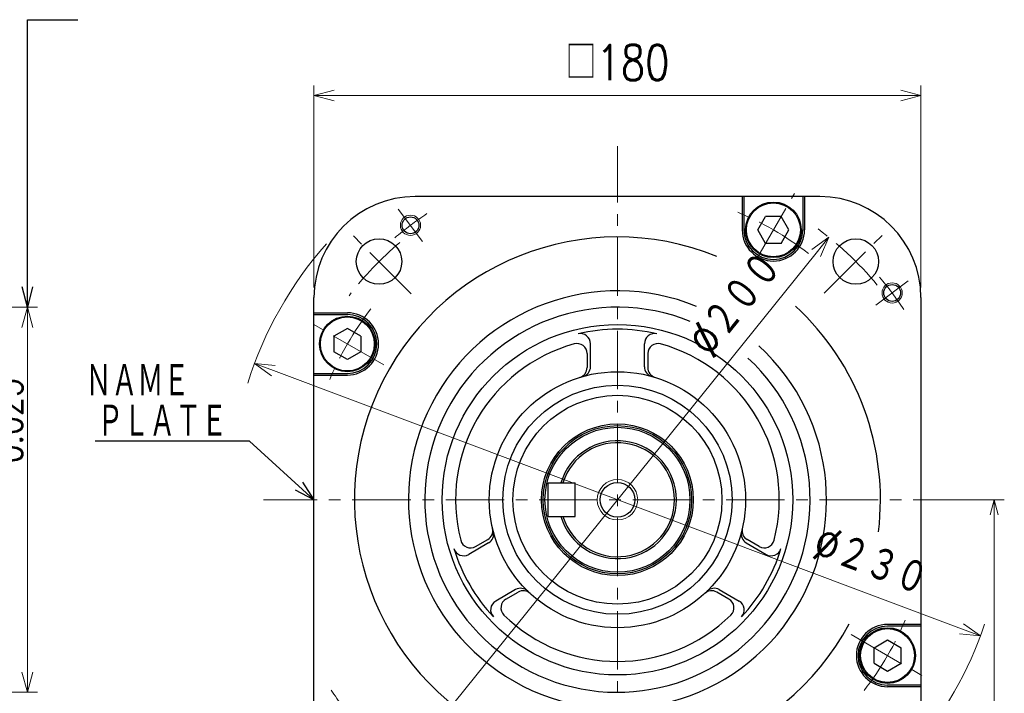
# Model space of a CAD drawing. Header units: millimetres. Extents: x 0 to 1300, y 0 to 891.
# Tile 125 of 127: x 673 to 965, y 528 to 728. Entities that reach past the tile are written whole.
import ezdxf

# ---------------------------------------------------------------- set-up
doc = ezdxf.new("R2010")
doc.units = ezdxf.units.MM
doc.header["$LTSCALE"] = 0.545669
doc.linetypes.add('CENTER', pattern=[50.8, 31.75, -6.35, 6.35, -6.35])
doc.layers.add('NoLayerName_001', color=7, linetype='Continuous')
doc.styles.get("Standard").update_dxf_attribs({"font": 'txt', "bigfont": 'extfont2'})
doc.dimstyles.get("Standard").update_dxf_attribs({"dimtxt": 2.5, "dimasz": 2.5, "dimexe": 1, "dimexo": 1, "dimtad": 1, "dimdec": 3, "dimzin": 0, "dimdsep": 46, "dimtxsty": 'Standard', "dimcen": 2.5, "dimadec": 3, "dimazin": 0, "dimtfac": 0.75, "dimtdec": 3, "dimtmove": 0, "dimatfit": 3, "dimfxl": 1, "dimarcsym": 0})

# ---------------------------------------------------------------- blocks, each defined once
blk = doc.blocks.new('_OPEN30')
at = {"color": 0, "linetype": 'ByBlock', "lineweight": -2}
for p, q in [((-1, 0.267949), (0, 0)), ((0, 0), (-1, -0.267949)), ((0, 0), (-1, 0))]:
    blk.add_line(p, q, dxfattribs=at)
blk = doc.blocks.new('*D33')
at = {"layer": 'Defpoints', "color": 0}
for p in [(742.34, 625.44), (957.66, 544.56)]:
    blk.add_point(p, dxfattribs=at)
at = {"layer": 'NoLayerName_001', "color": 0, "linetype": 'Continuous', "lineweight": 13}
blk.add_line((952.04, 546.67), (747.96, 623.33), dxfattribs=at)
at = {"layer": 'NoLayerName_001', "color": 0, "lineweight": 13, "xscale": 6, "yscale": 6, "zscale": 6}
for p, rotation in [((742.34, 625.44), 159.4127796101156), ((957.66, 544.56), 339.4127796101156)]:
    blk.add_blockref('_OPEN30', p, dxfattribs=dict(at, rotation=rotation))
at = {"layer": 'NoLayerName_001', "color": 0, "lineweight": 13, "insert": (925.22, 566.73), "char_height": 10.5, "attachment_point": 5, "rotation": 339.4128}
blk.add_mtext('\\W0.8000;%%c２３０', dxfattribs=at)
blk = doc.blocks.new('*D34')
at = {"layer": 'Defpoints', "color": 0}
for p in [(940, 585), (861, 429.1), (961.73, 429.1)]:
    blk.add_point(p, dxfattribs=at)
at = {"layer": 'NoLayerName_001', "color": 0, "linetype": 'Continuous', "lineweight": 13}
for p, q in [((943, 585), (964.73, 585)), ((961.73, 580.5), (961.73, 433.6)), ((864, 429.1), (964.73, 429.1))]:
    blk.add_line(p, q, dxfattribs=at)
at = {"layer": 'NoLayerName_001', "color": 0, "lineweight": 13, "xscale": 4.5, "yscale": 4.5, "zscale": 4.5}
for p, rotation in [((961.73, 585), 90), ((961.73, 429.1), 270)]:
    blk.add_blockref('_OPEN30', p, dxfattribs=dict(at, rotation=rotation))
at = {"layer": 'NoLayerName_001', "color": 0, "lineweight": 13, "insert": (952.48, 504.32), "char_height": 10.5, "attachment_point": 5, "rotation": 90}
blk.add_mtext('\\W0.8000;１５６', dxfattribs=at)
blk = doc.blocks.new('*D35')
at = {"layer": 'Defpoints', "color": 0}
for p in [(940, 705), (760, 645), (940, 645)]:
    blk.add_point(p, dxfattribs=at)
at = {"layer": 'NoLayerName_001', "color": 0, "linetype": 'Continuous', "lineweight": 13}
for p, q in [((760, 648), (760, 708)), ((940, 648), (940, 708)), ((766, 705), (934, 705))]:
    blk.add_line(p, q, dxfattribs=at)
at = {"layer": 'NoLayerName_001', "color": 0, "lineweight": 13, "xscale": 6, "yscale": 6, "zscale": 6, "rotation": 180}
blk.add_blockref('_OPEN30', (760, 705), dxfattribs=at)
at = {"layer": 'NoLayerName_001', "color": 0, "lineweight": 13, "xscale": 6, "yscale": 6, "zscale": 6}
blk.add_blockref('_OPEN30', (940, 705), dxfattribs=at)
at = {"layer": 'NoLayerName_001', "color": 0, "lineweight": 13, "insert": (850, 714.7515), "char_height": 10.5, "attachment_point": 5}
blk.add_mtext('\\W0.8000;□180', dxfattribs=at)
blk = doc.blocks.new('*D38')
at = {"layer": 'Defpoints', "color": 0}
for p in [(513.2, 642.15), (675, 642.15), (513.2, 527.85)]:
    blk.add_point(p, dxfattribs=at)
at = {"layer": 'NoLayerName_001', "color": 0, "linetype": 'Continuous', "lineweight": 13}
for p, q in [((516.2, 642.15), (678, 642.15)), ((675, 533.85), (675, 636.15)), ((516.2, 527.85), (678, 527.85))]:
    blk.add_line(p, q, dxfattribs=at)
at = {"layer": 'NoLayerName_001', "color": 0, "lineweight": 13, "xscale": 6, "yscale": 6, "zscale": 6}
for p, rotation in [((675, 642.15), 90), ((675, 527.85), 270)]:
    blk.add_blockref('_OPEN30', p, dxfattribs=dict(at, rotation=rotation))
at = {"layer": 'NoLayerName_001', "color": 0, "lineweight": 13, "insert": (663.71, 585), "char_height": 10.5, "attachment_point": 5, "rotation": 90}
blk.add_mtext('\\A1;\\W0.8000;%%c114.3{\\H8.202600;\\S 0^ -0.025;}', dxfattribs=at)
blk = doc.blocks.new('*D42')
at = {"layer": 'Defpoints', "color": 0}
for p in [(912.69, 662.91), (787.31, 507.09)]:
    blk.add_point(p, dxfattribs=at)
at = {"layer": 'NoLayerName_001', "color": 0, "linetype": 'Continuous', "lineweight": 13}
blk.add_line((908.93, 658.23), (791.07, 511.77), dxfattribs=at)
at = {"layer": 'NoLayerName_001', "color": 0, "lineweight": 13, "xscale": 6, "yscale": 6, "zscale": 6}
for p, rotation in [((912.69, 662.91), 51.17740346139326), ((787.31, 507.09), 231.1774034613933)]:
    blk.add_blockref('_OPEN30', p, dxfattribs=dict(at, rotation=rotation))
at = {"layer": 'NoLayerName_001', "color": 0, "lineweight": 13, "insert": (884.92, 643.25), "char_height": 10.5, "attachment_point": 5, "rotation": 51.1774}
blk.add_mtext('\\W0.8000;%%c２００', dxfattribs=at)

msp = doc.modelspace()

# ---------------------------------------------------------------- linework, layer by layer
at = {"layer": 'NoLayerName_001', "color": 4, "linetype": 'CENTER', "lineweight": 13}
for p, q in [((850, 423.75), (850, 690)), ((891.2344, 656.4202), (902.5, 675.9327)), ((792.2258, 661.669), (785.004, 671.2526)), ((788.8353, 646.1647), (769.7434, 665.2566)), ((911.3113, 646.3113), (930.2566, 665.2566)), ((926.669, 642.7742), (936.2526, 649.996)), ((780.718, 625), (759.0673, 637.5)), ((955, 585), (745, 585)), ((919.282, 545), (940.9327, 532.5))]:
    msp.add_line(p, q, dxfattribs=at)
at = {"layer": 'NoLayerName_001', "color": 7, "linetype": 'Continuous', "lineweight": 25}
for p, q in [((910, 675), (790, 675)), ((887, 675), (887, 665.1073)), ((887.5, 675), (887.5, 665.1073)), ((905, 675), (905, 665.1073)), ((905.5, 675), (905.5, 665.1073)), ((891.6312, 665.1073), (893.9406, 669.1073)), ((898.5594, 669.1073), (893.9406, 669.1073)), ((900.8688, 665.1073), (898.5594, 669.1073)), ((893.9406, 661.1073), (891.6312, 665.1073)), ((898.5594, 661.1073), (900.8688, 665.1073)), ((898.5594, 661.1073), (893.9406, 661.1073)), ((760, 525), (760, 645)), ((940, 645), (940, 525)), ((760, 640.5), (769.8927, 640.5)), ((760, 640), (769.8927, 640)), ((769.8927, 635.8688), (765.8927, 633.5594)), ((773.8927, 633.5594), (769.8927, 635.8688)), ((765.8927, 633.5594), (765.8927, 628.9406)), ((773.8927, 633.5594), (773.8927, 628.9406)), ((842, 624.4968), (842, 631.3208)), ((858, 624.4968), (858, 631.3208)), ((769.8927, 626.6312), (765.8927, 628.9406)), ((773.8927, 628.9406), (769.8927, 626.6312)), ((841, 628.3705), (841, 624.2046)), ((859, 628.3705), (859, 624.2046)), ((760, 622.5), (769.8927, 622.5)), ((760, 622), (769.8927, 622)), ((829.5, 580), (829.5, 590)), ((829.5, 590), (837.5, 590)), ((837.5, 580), (837.5, 590)), ((829.5, 580), (837.5, 580)), ((807.94, 571.109), (811.5478, 573.1919)), ((892.06, 571.109), (888.4522, 573.1919)), ((811.7947, 572.1798), (805.885, 568.7678)), ((888.2053, 572.1798), (894.115, 568.7678)), ((819.7947, 558.3234), (813.885, 554.9114)), ((880.2053, 558.3234), (886.115, 554.9114)), ((816.94, 555.5205), (820.5478, 557.6035)), ((883.06, 555.5205), (879.4522, 557.6035)), ((940, 548), (930.1073, 548)), ((940, 547.5), (930.1073, 547.5)), ((926.1073, 541.0594), (930.1073, 543.3688)), ((930.1073, 543.3688), (934.1073, 541.0594)), ((926.1073, 536.4406), (926.1073, 541.0594)), ((934.1073, 536.4406), (934.1073, 541.0594)), ((926.1073, 536.4406), (930.1073, 534.1312)), ((930.1073, 534.1312), (934.1073, 536.4406)), ((940, 530), (930.1073, 530)), ((940, 529.5), (930.1073, 529.5))]:
    msp.add_line(p, q, dxfattribs=at)
for centre, radius in [((896.25, 665.1073), 8.25), ((896.25, 665.1073), 8), ((788.6149, 666.4608), 2.5), ((779.2893, 655.7107), 6.75), ((920.7107, 655.7107), 6.75), ((931.4608, 646.3851), 2.5), ((769.8927, 631.25), 8.25), ((769.8927, 631.25), 8), ((850, 585), 52), ((850, 585), 38), ((850, 585), 34), ((850, 585), 31), ((850, 585), 22.5), ((850, 585), 22), ((850, 585), 21.5), ((850, 585), 5.15), ((930.1073, 538.75), 8.25), ((930.1073, 538.75), 8)]:
    msp.add_circle(centre, radius, dxfattribs=at)
at = {"layer": 'NoLayerName_001', "color": 4, "linetype": 'Continuous', "lineweight": 13}
for centre, radius in [((788.6149, 666.4608), 3), ((931.4608, 646.3851), 3), ((850, 585), 6)]:
    msp.add_circle(centre, radius, dxfattribs=at)
at = {"layer": 'NoLayerName_001', "color": 7, "linetype": 'Continuous', "lineweight": 25}
for centre, radius, start, end in [((790, 645), 30, 90, 180), ((910, 645), 30, 0, 90), ((850, 585), 78, 67.804037, 331.832586), ((896.25, 665.1073), 9.25, 180, 0), ((896.25, 665.1073), 8.75, 180, 0), ((850, 585), 62, 67.804037, 47.434535), ((850, 585), 78, 353.000026, 47.434535), ((769.8927, 631.25), 9.25, 270, 90), ((769.8927, 631.25), 8.75, 270, 90), ((850, 585), 57.15, 67.804037, 47.357665), ((850, 585), 50.609, 76.641176, 103.358824), ((839, 631.3208), 3, 0, 103.358824), ((861, 631.3208), 3, 76.641176, 180), ((850, 585), 48, 105.46601, 194.53399), ((838, 628.3705), 3, 0, 105.46601), ((862, 628.3705), 3, 74.53399, 180), ((850, 585), 48, 345.46601, 74.53399), ((838, 624.2046), 3, 287.018647, 0), ((839, 624.4968), 3, 285.562697, 0), ((861, 624.4968), 3, 180, 254.437303), ((862, 624.2046), 3, 180, 252.981353), ((850, 585), 17.5, 196.60155, 163.39845), ((850, 585), 16.9225, 197.1854, 162.8146), ((810.0478, 575.79), 3, 300, 12.981353), ((810.2947, 574.7779), 3, 300, 14.437303), ((889.7053, 574.7779), 3, 165.562697, 240), ((889.9522, 575.79), 3, 167.018647, 240), ((806.44, 573.7071), 3, 194.53399, 300), ((893.56, 573.7071), 3, 240, 345.46601), ((804.385, 571.3659), 3, 196.641176, 300), ((850, 585), 50.609, 196.641176, 223.358824), ((850, 585), 50.609, 316.641176, 343.358824), ((895.615, 571.3659), 3, 240, 343.358824), ((821.2947, 555.7253), 3, 45.562697, 120), ((822.0478, 555.0054), 3, 47.018647, 120), ((877.9522, 555.0054), 3, 60, 132.981353), ((878.7053, 555.7253), 3, 60, 134.437303), ((815.385, 552.3133), 3, 120, 223.358824), ((818.44, 552.9224), 3, 120, 225.46601), ((881.56, 552.9224), 3, 314.53399, 60), ((884.615, 552.3133), 3, 316.641176, 60), ((850, 585), 48, 225.46601, 314.53399), ((930.1073, 538.75), 9.25, 90, 270), ((930.1073, 538.75), 8.75, 90, 270)]:
    msp.add_arc(centre, radius, start, end, dxfattribs=at)
at = {"layer": 'NoLayerName_001', "color": 4, "linetype": 'CENTER', "lineweight": 13}
for radius, start, end in [(102, 123.629174, 130.370826), (92.5, 52.251424, 67.748576), (100, 39.599977, 54.464561), (100, 130.209625, 142.740816), (102, 33.629174, 40.370826), (92.5, 142.251424, 157.748576), (92.5, 322.251424, 337.748576), (102, 213.629174, 220.370826)]:
    msp.add_arc((850, 585), radius, start, end, dxfattribs=at)
at = {"layer": 'NoLayerName_001', "color": 4, "linetype": 'Continuous', "lineweight": 13}
for start, end in [(138.652751, 162.486287), (319.335522, 341.245236)]:
    msp.add_arc((850, 585), 115, start, end, dxfattribs=at)

# ---------------------------------------------------------------- texts
at = {"layer": 'NoLayerName_001', "color": 3, "lineweight": 13, "insert": (692.25, 615), "char_height": 10.5, "attachment_point": 7}
msp.add_mtext('\\A1;\\W0.6667;ＮＡＭＥ', dxfattribs=at)
at = {"layer": 'NoLayerName_001', "color": 3, "linetype": 'Continuous', "lineweight": 13, "insert": (734.25, 603), "char_height": 10.5, "attachment_point": 9, "line_spacing_factor": 0.6}
msp.add_mtext('\\A1;\\W0.6667;ＰＬＡＴＥ', dxfattribs=at)

# ---------------------------------------------------------------- dimensions: what is measured, and where the dimension line sits
at = {"layer": 'NoLayerName_001', "color": 3, "linetype": 'Continuous', "lineweight": 13}
dim = msp.add_linear_dim(base=(940, 705), p1=(760, 645), p2=(940, 645), text='\\W0.8000;<>', dimstyle='Standard', override={"dimtxt": 10.5, "dimasz": 6, "dimexe": 3, "dimexo": 3, "dimgap": 3, "dimdec": 0, "dimzin": 8, "dimpost": '□<>', "dimblk": 'OPEN30', "dimclrd": 0, "dimclre": 0, "dimclrt": 0, "dimtp": 0, "dimtm": 0, "dimlwd": 13, "dimlwe": 13}, dxfattribs=at)
dim.commit()
dim.dimension.update_dxf_attribs({"geometry": '*D35', "text_midpoint": (850, 705), "dimtype": 160})
for p1, p2, text, override, picture, middle in [((787.3089, 507.0909), (912.6911, 662.9091), '\\W0.8000;%%c２００', {"dimtxt": 10.5, "dimasz": 6, "dimgap": 2.999996, "dimdec": 0, "dimzin": 8, "dimpost": '%%c<>', "dimblk": 'OPEN30', "dimcen": 0, "dimse1": 1, "dimse2": 1, "dimclrd": 0, "dimclre": 0, "dimclrt": 0, "dimtp": 0, "dimtm": 0, "dimatfit": 2, "dimlwd": 13, "dimlwe": 13}, '*D42', (892.1743, 637.4119)), ((742.3441, 625.4378), (957.6559, 544.5622), '\\W0.8000;%%c２３０', {"dimtxt": 10.5, "dimasz": 6, "dimgap": 3.000002, "dimdec": 0, "dimzin": 8, "dimpost": '%%c<>', "dimblk": 'OPEN30', "dimcen": 0, "dimse1": 1, "dimse2": 1, "dimclrd": 0, "dimclre": 0, "dimclrt": 0, "dimtp": 0, "dimtm": 0, "dimatfit": 2, "dimlwd": 13, "dimlwe": 13}, '*D33', (921.9349, 557.9798))]:
    dim = msp.add_diameter_dim_2p(p1=p1, p2=p2, text=text, dimstyle='Standard', override=override, dxfattribs=at)
    dim.commit()
    dim.dimension.update_dxf_attribs({"geometry": picture, "text_midpoint": middle, "dimtype": 163})
for base, p1, p2, angle, text, override, picture, middle in [((675, 642.15), (513.2, 527.85), (513.2, 642.15), 90, '\\W0.8000;<>', {"dimtxt": 10.5, "dimasz": 6, "dimexe": 3, "dimexo": 3, "dimgap": 1.5, "dimdec": 1, "dimzin": 8, "dimpost": '%%c<>', "dimblk": 'OPEN30', "dimclrd": 0, "dimclre": 0, "dimclrt": 0, "dimtol": 1, "dimtp": 0, "dimtm": 0.025, "dimtfac": 0.7812, "dimtolj": 1, "dimlwd": 13, "dimlwe": 13}, '*D38', (675, 585)), ((961.7347, 429.1), (940, 585), (861, 429.1), 270, '\\W0.8000;１５６', {"dimtxt": 10.5, "dimasz": 4.5, "dimexe": 3, "dimexo": 3, "dimgap": 3, "dimzin": 8, "dimblk": 'OPEN30', "dimclrd": 0, "dimclre": 0, "dimclrt": 0, "dimtp": 0, "dimtm": 0, "dimlwd": 13, "dimlwe": 13}, '*D34', (961.7347, 504.3226))]:
    dim = msp.add_linear_dim(base=base, p1=p1, p2=p2, angle=angle, text=text, dimstyle='Standard', override=override, dxfattribs=at)
    dim.commit()
    dim.dimension.update_dxf_attribs({"geometry": picture, "text_midpoint": middle, "dimtype": 160})

# ---------------------------------------------------------------- leaders
msp.add_leader([(675, 642.15), (675, 727.5), (690, 727.5)], dimstyle='Standard', override={"dimasz": 6, "dimldrblk": 'OPEN30'}, dxfattribs=at)
at = {"layer": 'NoLayerName_001', "color": 3, "linetype": 'Continuous', "lineweight": 13, "annotation_type": 0, "has_hookline": 1, "hookline_direction": 1, "text_width": 39.174}
msp.add_leader([(760, 585), (740.875, 602.375), (734.875, 602.375)], dimstyle='Standard', override={"dimtxt": 10.5, "dimasz": 6, "dimldrblk": 'OPEN30'}, dxfattribs=at)

doc.saveas('drawing.dxf')
